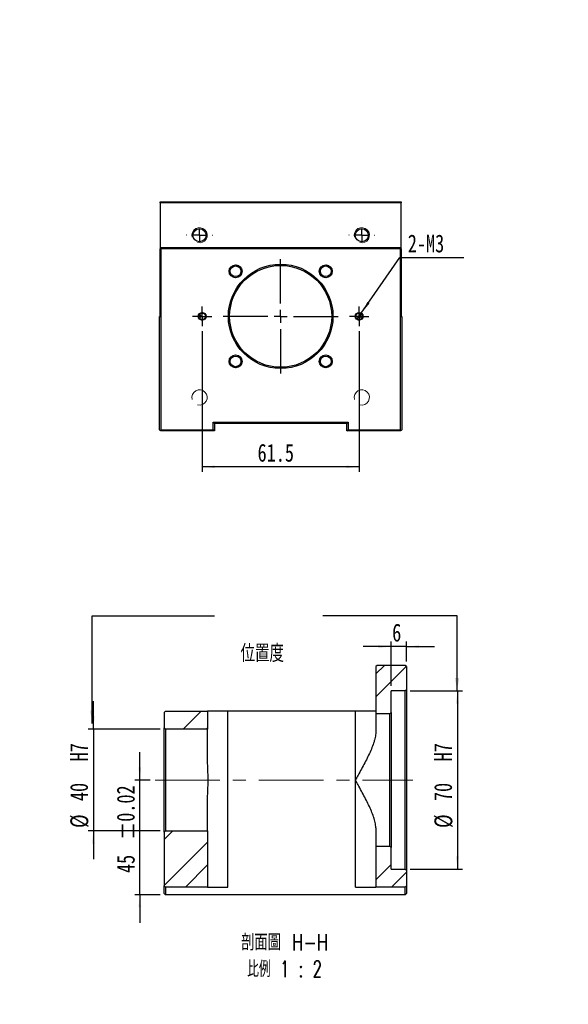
# Model space of a CAD drawing. Header units: millimetres. Extents: x 41 to 272, y 8 to 201.
# Tile 2 of 2: x 165 to 272, y 8 to 201. Entities that reach past the tile are written whole.
import ezdxf

# ---------------------------------------------------------------- set-up
doc = ezdxf.new("R2010")
doc.units = ezdxf.units.MM
doc.linetypes.add('CENTERX2', pattern=[20.32, 12.7, -2.54, 2.54, -2.54])
doc.layers.add('FORMAT', color=7, linetype='Continuous')
doc.styles.add('SLDTEXTSTYLE0', font='TXT', dxfattribs={"width": 0.75})
doc.styles.add('SLDTEXTSTYLE1', font='TXT', dxfattribs={"width": 0.75, "bigfont": 'bigfont'})
doc.styles.add('SLDTEXTSTYLE3', font='TXT', dxfattribs={"width": 0.65625, "bigfont": 'bigfont'})
doc.dimstyles.new('SLDDIMSTYLE0', dxfattribs={"dimtxt": 3.5, "dimasz": 2.5, "dimexe": 0, "dimexo": 0.0625, "dimgap": 0.875, "dimtad": 1, "dimlfac": 2, "dimrnd": 1e-09, "dimzin": 12, "dimdsep": 46, "dimtxsty": 'SLDTEXTSTYLE0', "dimsah": 1, "dimcen": 0.09, "dimadec": 0, "dimazin": 3, "dimtfac": 1, "dimtmove": 0, "dimatfit": 0, "dimfxl": 0, "dimfrac": 2, "dimtolj": 1, "dimtzin": 12, "dimarcsym": 0})
doc.dimstyles.new('SLDDIMSTYLE1', dxfattribs={"dimtxt": 3.5, "dimasz": 2.5, "dimexe": 0, "dimexo": 0.0625, "dimgap": 0.875, "dimtad": 1, "dimlfac": 2, "dimrnd": 1e-09, "dimzin": 12, "dimdsep": 46, "dimtxsty": 'SLDTEXTSTYLE0', "dimsah": 1, "dimcen": 0.09, "dimadec": 0, "dimazin": 3, "dimtfac": 1, "dimtofl": 0, "dimtmove": 0, "dimatfit": 3, "dimfxl": 0, "dimfrac": 2, "dimtolj": 1, "dimtzin": 12, "dimarcsym": 0})
doc.dimstyles.new('SLDDIMSTYLE2', dxfattribs={"dimtxt": 3.5, "dimasz": 2.5, "dimexe": 0, "dimexo": 0.0625, "dimgap": 0.875, "dimtad": 1, "dimdec": 1, "dimlfac": 2, "dimrnd": 1e-09, "dimzin": 12, "dimdsep": 46, "dimtxsty": 'SLDTEXTSTYLE0', "dimsah": 1, "dimcen": 0.09, "dimadec": 0, "dimazin": 3, "dimtfac": 1, "dimtdec": 1, "dimtofl": 0, "dimtmove": 0, "dimatfit": 3, "dimfxl": 0, "dimfrac": 2, "dimtolj": 1, "dimtzin": 12, "dimarcsym": 0})
doc.dimstyles.new('SLDDIMSTYLE3', dxfattribs={"dimtxt": 3.5, "dimasz": 2.5, "dimexe": 0, "dimexo": 0.0625, "dimgap": 0.875, "dimtad": 0, "dimtih": 1, "dimtoh": 1, "dimlfac": 2, "dimrnd": 1e-09, "dimzin": 12, "dimdsep": 46, "dimtxsty": 'SLDTEXTSTYLE0', "dimblk1": 'NONE', "dimsah": 1, "dimcen": 0, "dimadec": 0, "dimazin": 3, "dimtfac": 1, "dimtmove": 0, "dimatfit": 3, "dimldrblk": 'NONE', "dimfxl": 0, "dimfrac": 2, "dimtolj": 1, "dimtzin": 12, "dimarcsym": 0})
doc.dimstyles.new('SLDDIMSTYLE5', dxfattribs={"dimtxt": 3.5, "dimasz": 2.5, "dimexe": 0, "dimexo": 0.0625, "dimgap": 0.875, "dimtad": 1, "dimlfac": 2, "dimrnd": 1e-09, "dimzin": 12, "dimdsep": 46, "dimtxsty": 'SLDTEXTSTYLE0', "dimsah": 1, "dimcen": 0.09, "dimadec": 0, "dimazin": 3, "dimtol": 1, "dimtp": 0.02, "dimtm": 0.02, "dimtfac": 1, "dimtmove": 0, "dimatfit": 0, "dimfxl": 0, "dimfrac": 2, "dimtolj": 1, "dimarcsym": 0})
doc.dimstyles.new('SLDDIMSTYLE7', dxfattribs={"dimtxt": 0.18, "dimasz": 2.5, "dimexe": 0, "dimexo": 0.0625, "dimgap": 0, "dimtad": 0, "dimtih": 1, "dimtoh": 1, "dimdec": 0, "dimrnd": 1e-09, "dimzin": 0, "dimdsep": 46, "dimtxsty": 'Standard', "dimsah": 1, "dimcen": 0.09, "dimadec": 0, "dimazin": 0, "dimtfac": 2.5, "dimtdec": 0, "dimtofl": 0, "dimtmove": 0, "dimatfit": 3, "dimfxl": 0, "dimfrac": 2, "dimtolj": 1, "dimtzin": 0, "dimarcsym": 0})

# ---------------------------------------------------------------- blocks, each defined once
blk = doc.blocks.new('_D_13')
at = {"layer": 'FORMAT', "color": 7}
for p, q in [((188.43, 52.23), (188.43, 57.73)), ((190.45, 52.23), (187.43, 52.23)), ((188.43, 29.73), (188.43, 52.23)), ((192.45, 29.73), (187.43, 29.73)), ((188.43, 29.73), (188.43, 24.23))]:
    blk.add_line(p, q, dxfattribs=at)
for points in [[(188.43, 52.23), (188.68, 54.73), (188.18, 54.73)], [(188.43, 29.73), (188.18, 27.23), (188.68, 27.23)]]:
    blk.add_solid(points, dxfattribs=at)
at = {"layer": 'FORMAT', "color": 7, "char_height": 3.5, "attachment_point": 1, "rotation": 90, "style": 'SLDTEXTSTYLE0'}
for s, insert in [('±0.02', (183.92, 40.47)), ('45', (183.92, 33.98))]:
    blk.add_mtext(s, dxfattribs=dict(at, insert=insert))
blk = doc.blocks.new('_D_14')
at = {"layer": 'FORMAT', "color": 7}
for p, q in [((179.33, 62.23), (179.33, 67.73)), ((192.45, 62.23), (178.33, 62.23)), ((179.33, 62.23), (179.33, 42.23)), ((192.45, 42.23), (178.33, 42.23)), ((179.33, 42.23), (179.33, 36.73))]:
    blk.add_line(p, q, dxfattribs=at)
for points in [[(179.33, 62.23), (179.58, 64.73), (179.08, 64.73)], [(179.33, 42.23), (179.08, 39.73), (179.58, 39.73)]]:
    blk.add_solid(points, dxfattribs=at)
at = {"layer": 'FORMAT', "color": 7, "char_height": 3.5, "attachment_point": 1, "rotation": 90, "style": 'SLDTEXTSTYLE0'}
for s, insert in [('H7', (174.76, 55.9)), ('40', (174.76, 48.1)), ('%%c', (174.82, 42.83))]:
    blk.add_mtext(s, dxfattribs=dict(at, insert=insert))
blk = doc.blocks.new('_D_15')
at = {"layer": 'FORMAT', "color": 7}
for p, q in [((241.45, 69.73), (251.7, 69.73)), ((250.7, 69.73), (250.7, 34.73)), ((241.45, 34.73), (251.7, 34.73))]:
    blk.add_line(p, q, dxfattribs=at)
for points in [[(250.7, 69.73), (250.45, 67.23), (250.95, 67.23)], [(250.7, 34.73), (250.95, 37.23), (250.45, 37.23)]]:
    blk.add_solid(points, dxfattribs=at)
at = {"layer": 'FORMAT', "color": 7, "char_height": 3.5, "attachment_point": 1, "rotation": 90, "style": 'SLDTEXTSTYLE0'}
for s, insert in [('H7', (246.13, 55.9)), ('70', (246.13, 48.1)), ('%%c', (246.19, 42.83))]:
    blk.add_mtext(s, dxfattribs=dict(at, insert=insert))
blk = doc.blocks.new('_D_16')
at = {"layer": 'FORMAT', "color": 7}
for p, q in [((237.7, 70.73), (237.7, 79.41)), ((240.7, 75.48), (240.7, 79.41)), ((237.7, 78.41), (232.2, 78.41)), ((240.7, 78.41), (237.7, 78.41)), ((240.7, 78.41), (246.2, 78.41))]:
    blk.add_line(p, q, dxfattribs=at)
for points in [[(237.7, 78.41), (235.2, 78.66), (235.2, 78.16)], [(240.7, 78.41), (243.2, 78.16), (243.2, 78.66)]]:
    blk.add_solid(points, dxfattribs=at)
at = {"layer": 'FORMAT', "color": 7, "insert": (237.91, 82.92), "char_height": 3.5, "attachment_point": 1, "style": 'SLDTEXTSTYLE0'}
blk.add_mtext('6', dxfattribs=at)
blk = doc.blocks.new('SW_NOTE_1')
at = {"layer": 'FORMAT', "color": 0, "char_height": 3.175, "attachment_point": 2}
for s, insert, style in [('\\M+19655\\M+196CA\\M+19AA4 H-H', (10.42, 4.09), 'SLDTEXTSTYLE1'), ('\\M+194E4\\M+197E1 1 : 2', (10.39, -1.14), 'SLDTEXTSTYLE3')]:
    blk.add_mtext(s, dxfattribs=dict(at, insert=insert, style=style))
blk = doc.blocks.new('_D_17')
at = {"layer": 'FORMAT', "color": 7}
for p, q in [((200.67, 140.33), (200.67, 112.69)), ((231.42, 140.33), (231.42, 112.69)), ((231.42, 113.69), (200.67, 113.69))]:
    blk.add_line(p, q, dxfattribs=at)
for points in [[(200.67, 113.69), (203.17, 113.44), (203.17, 113.94)], [(231.42, 113.69), (228.92, 113.94), (228.92, 113.44)]]:
    blk.add_solid(points, dxfattribs=at)
at = {"layer": 'FORMAT', "color": 7, "insert": (211.52, 118.21), "char_height": 3.5, "attachment_point": 1, "style": 'SLDTEXTSTYLE0'}
blk.add_mtext('61.5', dxfattribs=at)
blk = doc.blocks.new('_D_18')
at = {"layer": 'FORMAT', "color": 7}
for p, q in [((231.85, 143.84), (239.38, 154.77)), ((239.38, 154.77), (251.98, 154.77)), ((231, 142.61), (231.85, 143.84))]:
    blk.add_line(p, q, dxfattribs=at)
blk.add_solid([(231.85, 143.84), (233.47, 145.76), (233.06, 146.04)], dxfattribs=at)
at = {"layer": 'FORMAT', "color": 7, "insert": (240.97, 159.28), "char_height": 3.5, "attachment_point": 1, "style": 'SLDTEXTSTYLE0'}
blk.add_mtext('2-M3', dxfattribs=at)
blk = doc.blocks.new('_NONE')
blk = doc.blocks.new('SW_CENTERMARKSYMBOL_9')
at = {"layer": 'FORMAT', "color": 0}
for p, q in [((0, 2.5), (0, 11.25)), ((0, 0), (-1.25, 0)), ((0, 0), (0, 1.25)), ((0, 0), (0, -1.25)), ((0, 0), (1.25, 0)), ((2.5, 0), (11.25, 0)), ((-2.5, 0), (-11.25, 0)), ((0, -2.5), (0, -11.25))]:
    blk.add_line(p, q, dxfattribs=at)
blk = doc.blocks.new('SW_CENTERMARKSYMBOL_10')
at = {"layer": 'FORMAT', "color": 0}
for p, q in [((0, 2.5), (0, 2.525)), ((-2.5, 0), (-2.525, 0)), ((0, 0), (-1.25, 0)), ((0, 0), (0, 1.25)), ((0, 0), (0, -1.25)), ((0, 0), (1.25, 0)), ((2.5, 0), (2.525, 0)), ((0, -2.5), (0, -2.525))]:
    blk.add_line(p, q, dxfattribs=at)
blk = doc.blocks.new('SW_CENTERMARKSYMBOL_11')
at = {"layer": 'FORMAT', "color": 0}
for p, q in [((0, 2.5), (0, 2.525)), ((0, 0), (-1.25, 0)), ((0, 0), (0, 1.25)), ((0, 0), (0, -1.25)), ((0, 0), (1.25, 0)), ((2.5, 0), (2.525, 0)), ((-2.5, 0), (-2.525, 0)), ((0, -2.5), (0, -2.525))]:
    blk.add_line(p, q, dxfattribs=at)
blk = doc.blocks.new('SW_CENTERMARKSYMBOL_12')
at = {"layer": 'FORMAT', "color": 0}
for p, q in [((-1.25, 0), (-1.9, 0)), ((0, 0), (-1.25, 0)), ((0, 1.25), (0, 1.9)), ((0, 0), (0, 1.25)), ((0, 0), (0, -1.25)), ((0, 0), (1.25, 0)), ((1.25, 0), (1.9, 0)), ((0, -1.25), (0, -1.9))]:
    blk.add_line(p, q, dxfattribs=at)
blk = doc.blocks.new('SW_CENTERMARKSYMBOL_13')
at = {"layer": 'FORMAT', "color": 0}
for p, q in [((-1.25, 0), (-1.9, 0)), ((0, 0), (-1.25, 0)), ((0, 1.25), (0, 1.9)), ((0, 0), (0, 1.25)), ((0, 0), (0, -1.25)), ((0, 0), (1.25, 0)), ((1.25, 0), (1.9, 0)), ((0, -1.25), (0, -1.9))]:
    blk.add_line(p, q, dxfattribs=at)

msp = doc.modelspace()

# ---------------------------------------------------------------- hatches: boundary and pattern name
at = {"linetype": 'Continuous', "lineweight": 18}
h = msp.add_hatch(dxfattribs=at)
h.set_pattern_fill('ANSI32', angle=3e-322, style=0)
h.paths.add_polyline_path([(234.94840069, 74.73132742), (234.69840069, 74.48132742), (234.69840069, 65.23132742), (237.44840069, 65.23132742), (237.69840069, 65.48132742), (237.69840069, 69.73132742), (240.44840069, 69.73132742), (240.69840069, 69.98132742), (240.69840069, 74.48132742), (240.44840069, 74.73132742)], flags=0)
h = msp.add_hatch(dxfattribs=at)
h.set_pattern_fill('ANSI32', angle=3e-322, style=0)
h.paths.add_polyline_path([(201.69840069, 65.73132742), (193.44840069, 65.73132742), (193.19840069, 65.48132742), (193.19840069, 62.48132742), (193.44840069, 62.23132742), (201.69840069, 62.23132742)], flags=0)
h = msp.add_hatch(dxfattribs=at)
h.set_pattern_fill('ANSI32', angle=3e-322, style=0)
h.paths.add_polyline_path([(201.69840069, 31.23132742), (201.69840069, 42.23132742), (193.44840069, 42.23132742), (193.19840069, 41.98132742), (193.19840069, 31.48132742), (193.44840069, 31.23132742)], flags=0)
h = msp.add_hatch(dxfattribs=at)
h.set_pattern_fill('ANSI32', angle=3e-322, style=0)
h.paths.add_polyline_path([(237.44840069, 39.23132742), (234.69840069, 39.23132742), (234.69840069, 31.23132742), (240.44840069, 31.23132742), (240.69840069, 31.48132742), (240.69840069, 34.48132742), (240.44840069, 34.73132742), (237.69840069, 34.73132742), (237.69840069, 38.98132742)], flags=0)

# ---------------------------------------------------------------- linework, layer by layer
at = {"color": 7, "linetype": 'Continuous', "lineweight": 25}
for p, q in [((192.39778964, 165.72515187), (239.69778964, 165.72515187)), ((192.39778964, 165.47515187), (192.39778964, 165.72515187)), ((239.69778964, 165.47515187), (192.39778964, 165.47515187)), ((192.39778964, 165.47515187), (192.39778964, 156.47515187)), ((239.69778964, 165.72515187), (239.69778964, 165.47515187)), ((239.69778964, 156.47515187), (239.69778964, 165.47515187)), ((192.47278964, 156.55015187), (192.39778964, 156.47515187)), ((192.47278964, 156.55015187), (192.64778964, 156.72515187)), ((192.54778964, 156.47515187), (192.47278964, 156.55015187)), ((192.64778964, 156.72515187), (239.44778964, 156.72515187)), ((239.44778964, 156.72515187), (239.62278964, 156.55015187)), ((239.62278964, 156.55015187), (239.54778964, 156.47515187)), ((239.69778964, 156.47515187), (239.62278964, 156.55015187)), ((192.39778964, 143.22515187), (192.39778964, 156.47515187)), ((239.54778964, 156.47515187), (192.54778964, 156.47515187)), ((192.54778964, 156.47515187), (192.54778964, 120.97515187)), ((239.54778964, 120.97515187), (239.54778964, 156.47515187)), ((239.69778964, 156.47515187), (239.69778964, 143.22515187)), ((192.29778964, 120.97515187), (192.29778964, 143.22515187)), ((192.29778964, 143.22515187), (192.39778964, 143.22515187)), ((239.69778964, 143.22515187), (239.79778964, 143.22515187)), ((239.79778964, 143.22515187), (239.79778964, 120.97515187)), ((202.79778964, 122.47515187), (229.29778964, 122.47515187)), ((202.79778964, 120.97515187), (202.79778964, 122.47515187)), ((203.04778964, 122.22515187), (202.79778964, 122.47515187)), ((229.04778964, 122.22515187), (203.04778964, 122.22515187)), ((203.04778964, 122.22515187), (203.04778964, 120.72515187)), ((229.04778964, 122.22515187), (229.29778964, 122.47515187)), ((229.04778964, 120.72515187), (229.04778964, 122.22515187)), ((229.29778964, 122.47515187), (229.29778964, 120.97515187)), ((192.42278964, 120.85015187), (192.29778964, 120.97515187)), ((192.42278964, 120.85015187), (192.54778964, 120.97515187)), ((192.54778964, 120.72515187), (192.42278964, 120.85015187)), ((192.54778964, 120.97515187), (202.79778964, 120.97515187)), ((203.04778964, 120.72515187), (192.54778964, 120.72515187)), ((203.04778964, 120.72515187), (202.79778964, 120.97515187)), ((229.04778964, 120.72515187), (229.29778964, 120.97515187)), ((239.54778964, 120.72515187), (229.04778964, 120.72515187)), ((229.29778964, 120.97515187), (239.54778964, 120.97515187)), ((239.54778964, 120.97515187), (239.67278964, 120.85015187)), ((239.67278964, 120.85015187), (239.54778964, 120.72515187)), ((239.79778964, 120.97515187), (239.67278964, 120.85015187)), ((234.94840069, 74.73132742), (234.69840069, 74.48132742)), ((234.69840069, 74.48132742), (234.69840069, 65.23132742)), ((240.44840069, 74.73132742), (234.94840069, 74.73132742)), ((240.69840069, 74.48132742), (240.44840069, 74.73132742)), ((240.69840069, 74.48132742), (240.69840069, 69.98132742)), ((240.44840069, 69.73132742), (237.69840069, 69.73132742)), ((237.69840069, 65.48132742), (237.69840069, 69.73132742)), ((240.44840069, 69.73132742), (240.69840069, 69.98132742)), ((240.44840069, 34.73132742), (240.44840069, 69.73132742)), ((240.69840069, 69.98132742), (240.69840069, 34.48132742)), ((193.44840069, 65.73132742), (193.19840069, 65.48132742)), ((193.44840069, 65.73132742), (201.69840069, 65.73132742)), ((201.69840069, 65.73132742), (201.69840069, 62.23132742)), ((205.69840069, 65.73132742), (201.69840069, 65.73132742)), ((205.69840069, 31.23132742), (205.69840069, 65.73132742)), ((230.69840069, 65.73132742), (205.69840069, 65.73132742)), ((230.69840069, 52.23132742), (230.69840069, 65.73132742)), ((234.69840069, 65.73132742), (230.69840069, 65.73132742)), ((193.19840069, 65.48132742), (193.19840069, 62.48132742)), ((237.44840069, 65.23132742), (234.69840069, 65.23132742)), ((234.69840069, 65.23132742), (234.69840069, 61.61215894)), ((237.44840069, 65.23132742), (237.69840069, 65.48132742)), ((237.44840069, 39.23132742), (237.44840069, 65.23132742)), ((237.69840069, 65.48132742), (237.69840069, 38.98132742)), ((193.19840069, 62.48132742), (193.44840069, 62.23132742)), ((193.19840069, 41.98132742), (193.19840069, 62.48132742)), ((201.69840069, 62.23132742), (193.44840069, 62.23132742)), ((193.44840069, 62.23132742), (193.44840069, 42.23132742)), ((201.69840069, 56.59022636), (201.69840069, 62.23132742)), ((230.69840069, 31.23132742), (230.69840069, 52.23132742)), ((201.69840069, 42.23132742), (201.69840069, 47.87242848)), ((234.69840069, 42.8504959), (234.69840069, 39.23132742)), ((193.44840069, 42.23132742), (193.19840069, 41.98132742)), ((193.19840069, 41.98132742), (193.19840069, 31.48132742)), ((193.44840069, 42.23132742), (201.69840069, 42.23132742)), ((201.69840069, 42.23132742), (201.69840069, 31.23132742)), ((234.69840069, 39.23132742), (237.44840069, 39.23132742)), ((234.69840069, 39.23132742), (234.69840069, 31.23132742)), ((237.69840069, 38.98132742), (237.44840069, 39.23132742)), ((237.69840069, 34.73132742), (237.69840069, 38.98132742)), ((237.69840069, 34.73132742), (240.44840069, 34.73132742)), ((240.69840069, 34.48132742), (240.44840069, 34.73132742)), ((240.69840069, 34.48132742), (240.69840069, 31.48132742)), ((193.19840069, 31.48132742), (193.44840069, 31.23132742)), ((193.19840069, 29.98132742), (193.19840069, 31.48132742)), ((201.69840069, 31.23132742), (193.44840069, 31.23132742)), ((193.44840069, 31.23132742), (193.44840069, 29.73132742)), ((201.69840069, 31.23132742), (205.69840069, 31.23132742)), ((230.69840069, 31.23132742), (234.69840069, 31.23132742)), ((240.44840069, 31.23132742), (234.69840069, 31.23132742)), ((240.44840069, 31.23132742), (240.69840069, 31.48132742)), ((240.44840069, 29.73132742), (240.44840069, 31.23132742)), ((240.69840069, 31.48132742), (240.69840069, 29.98132742)), ((193.44840069, 29.73132742), (193.19840069, 29.98132742)), ((240.44840069, 29.73132742), (193.44840069, 29.73132742)), ((240.69840069, 29.98132742), (240.44840069, 29.73132742))]:
    msp.add_line(p, q, dxfattribs=at)
for centre, radius in [((200.13788706, 159.13505445), 1.275), ((231.95769222, 159.13505445), 1.275), ((216.04778964, 143.22515187), 10.25), ((207.20895487, 152.06398663), 1.2625), ((216.04778964, 143.22515187), 10), ((207.20895487, 152.06398663), 1.05), ((224.8866244, 152.06398663), 1.2625), ((224.8866244, 152.06398663), 1.05), ((200.67278964, 143.22515187), 0.7625), ((200.67278964, 143.22515187), 0.65), ((231.42278964, 143.22515187), 0.7625), ((231.42278964, 143.22515187), 0.65), ((207.20895487, 134.3863171), 1.2625), ((207.20895487, 134.3863171), 1.05), ((224.8866244, 134.3863171), 1.2625), ((224.8866244, 134.3863171), 1.05)]:
    msp.add_circle(centre, radius, dxfattribs=at)
at = {"color": 7, "linetype": 'Continuous', "lineweight": 18}
for centre, radius in [((200.13788706, 159.13505445), 1.5), ((231.95769222, 159.13505445), 1.5), ((207.20895487, 152.06398663), 1.25), ((224.8866244, 152.06398663), 1.25), ((200.67278964, 143.22515187), 0.75), ((231.42278964, 143.22515187), 0.75), ((207.20895487, 134.3863171), 1.25), ((224.8866244, 134.3863171), 1.25), ((200.13788706, 127.31524929), 1.5), ((231.95769222, 127.31524929), 1.5)]:
    msp.add_arc(centre, radius, 255, 195, dxfattribs=at)
at = {"color": 7, "linetype": 'Continuous', "lineweight": 25}
for points, knots in [([(200.22484062, 142.75415115), (200.26740172, 142.82296444), (200.30596115, 142.89466706), (200.35567203, 143.00902842), (200.37098874, 143.04844842), (200.3892703, 143.11072568), (200.39457328, 143.13206153), (200.40235689, 143.17696284), (200.40471966, 143.20088234), (200.40486384, 143.27133364), (200.39569678, 143.31756128), (200.37097967, 143.40200918), (200.35554776, 143.44158456), (200.30583688, 143.55587559), (200.26745366, 143.62725532), (200.22484062, 143.69615259)], [0, 0, 0, 0, 0.25, 0.25, 0.375, 0.375, 0.4375, 0.4375, 0.5, 0.5, 0.625, 0.625, 0.75, 0.75, 1, 1, 1, 1]), ([(231.87073866, 143.69615259), (231.82817756, 143.62733929), (231.78961813, 143.55563668), (231.73990725, 143.44127531), (231.72459053, 143.40185532), (231.70630898, 143.33957805), (231.701006, 143.31824221), (231.69322238, 143.2733409), (231.69085962, 143.2494214), (231.69071544, 143.17897009), (231.69988249, 143.13274246), (231.72459961, 143.04829455), (231.74003152, 143.00871918), (231.7897424, 142.89442814), (231.82812562, 142.82304842), (231.87073866, 142.75415115)], [0, 0, 0, 0, 0.25, 0.25, 0.375, 0.375, 0.4375, 0.4375, 0.5, 0.5, 0.625, 0.625, 0.75, 0.75, 1, 1, 1, 1]), ([(234.69840069, 61.61215894), (234.69840069, 61.28084587), (234.65457329, 60.93672157), (234.54304979, 60.40129458), (234.49808853, 60.21960936), (234.39459244, 59.84976612), (234.33579046, 59.66087084), (234.14352556, 59.09085824), (233.99466755, 58.7065118), (233.66704702, 57.92776073), (233.48817462, 57.53337163), (233.10720319, 56.73338035), (232.90408369, 56.3259591), (232.48648933, 55.5127093), (232.27154192, 55.10579882), (231.83321485, 54.28981903), (231.60981363, 53.88075864), (231.2706079, 53.2644805), (231.1568506, 53.05860684), (230.98543489, 52.74898545), (230.92816624, 52.64564309), (230.81341008, 52.43866359), (230.75557473, 52.33439943), (230.69840069, 52.23132742)], [0, 0, 0, 0, 0.125, 0.125, 0.1875, 0.1875, 0.25, 0.25, 0.375, 0.375, 0.5, 0.5, 0.625, 0.625, 0.75, 0.75, 0.875, 0.875, 0.9375, 0.9375, 0.96875, 0.96875, 1, 1, 1, 1]), ([(201.69840069, 47.87242848), (201.69840069, 48.21386163), (201.70845031, 48.56115444), (201.73554176, 49.26737496), (201.75263607, 49.62630319), (201.78447375, 50.35610738), (201.79924631, 50.72803563), (201.81978659, 51.48004717), (201.82539505, 51.85503383), (201.8254395, 52.60301828), (201.81988241, 52.976016), (201.79972644, 53.72003761), (201.78507329, 54.09219908), (201.73690332, 55.19817322), (201.69840069, 55.90759116), (201.69840069, 56.59022636)], [0, 0, 0, 0, 0.125, 0.125, 0.25, 0.25, 0.375, 0.375, 0.5, 0.5, 0.625, 0.625, 0.75, 0.75, 1, 1, 1, 1]), ([(234.69840069, 42.8504959), (234.69840069, 43.18180898), (234.65457329, 43.52593327), (234.54304979, 44.06136026), (234.49808853, 44.24304548), (234.39459244, 44.61288872), (234.33579046, 44.801784), (234.14352556, 45.3717966), (233.99466755, 45.75614304), (233.66704702, 46.53489412), (233.48817462, 46.92928321), (233.10720319, 47.72927449), (232.90408369, 48.13669574), (232.48648933, 48.94994554), (232.27154192, 49.35685602), (231.83321485, 50.17283581), (231.60981363, 50.58189621), (231.2706079, 51.19817434), (231.1568506, 51.404048), (230.98543489, 51.7136694), (230.92816624, 51.81701175), (230.81341008, 52.02399125), (230.75557473, 52.12825541), (230.69840069, 52.23132742)], [0, 0, 0, 0, 0.125, 0.125, 0.1875, 0.1875, 0.25, 0.25, 0.375, 0.375, 0.5, 0.5, 0.625, 0.625, 0.75, 0.75, 0.875, 0.875, 0.9375, 0.9375, 0.96875, 0.96875, 1, 1, 1, 1])]:
    msp.add_open_spline(points, degree=3, knots=knots, dxfattribs=at)
at = {"layer": 'FORMAT', "color": 7, "linetype": 'CENTERX2', "lineweight": 18}
msp.add_line((191.44840069, 52.23132742), (241.95110831, 52.23132742), dxfattribs=at)

# ---------------------------------------------------------------- block references
at = {"layer": 'FORMAT', "color": 7}
for name, p in [('SW_CENTERMARKSYMBOL_10', (200.13788706, 159.13505445)), ('SW_CENTERMARKSYMBOL_11', (231.95769222, 159.13505445)), ('SW_CENTERMARKSYMBOL_9', (216.04778964, 143.22515187)), ('SW_CENTERMARKSYMBOL_12', (200.67278964, 143.22515187)), ('SW_CENTERMARKSYMBOL_13', (231.42278964, 143.22515187))]:
    msp.add_blockref(name, p, dxfattribs=at)
at = {"layer": 'FORMAT'}
msp.add_blockref('SW_NOTE_1', (206.41798384, 17.88132731), dxfattribs=at)

# ---------------------------------------------------------------- texts
at = {"layer": 'FORMAT', "color": 7, "attachment_point": 1}
for s, insert, char_height, style in [('MBH15-E', (123.48337198, 201.43935328), 9.525, 'SLDTEXTSTYLE0'), ('\\M+188CA\\M+19275\\M+19378', (208.18529392, 78.82337459), 3.4395833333, 'SLDTEXTSTYLE1')]:
    msp.add_mtext(s, dxfattribs=dict(at, insert=insert, char_height=char_height, style=style))

# ---------------------------------------------------------------- dimensions: what is measured, and where the dimension line sits
at = {"layer": 'FORMAT', "color": 7}
dim = msp.add_diameter_dim_2p(p1=(230.99710168, 142.60766522), p2=(231.8484776, 143.84263852), text='2-M3', dimstyle='SLDDIMSTYLE3', override={"dimpost": '<>'}, dxfattribs=at)
dim.commit()
dim.dimension.update_dxf_attribs({"geometry": '_D_18', "text_midpoint": (246.47189146, 157.54451634), "dimtype": 163})
for base, p1, p2, angle, dimstyle, picture, middle in [((200.67278964, 113.69350795), (231.42278964, 141.32515187), (200.67278964, 141.32515187), 0, 'SLDDIMSTYLE2', '_D_17', (216.04778964, 113.69350795)), ((237.69840069, 78.41001173), (240.69840069, 74.48132742), (237.69840069, 69.73132742), 0, 'SLDDIMSTYLE0', '_D_16', (239.19840069, 78.41001173)), ((188.42702287, 52.23132742), (193.44840069, 29.73132742), (191.44840069, 52.23132742), 90, 'SLDDIMSTYLE5', '_D_13', (188.42702287, 43.02357142))]:
    dim = msp.add_linear_dim(base=base, p1=p1, p2=p2, angle=angle, dimstyle=dimstyle, dxfattribs=at)
    dim.commit()
    dim.dimension.update_dxf_attribs({"geometry": picture, "text_midpoint": middle, "dimtype": 160})
for base, p1, p2, dimstyle, picture, middle in [((250.69840069, 34.73132742), (240.44840069, 69.73132742), (240.44840069, 34.73132742), 'SLDDIMSTYLE1', '_D_15', (250.69840069, 52.23132742)), ((179.32994619, 42.23132742), (193.44840069, 62.23132742), (193.44840069, 42.23132742), 'SLDDIMSTYLE0', '_D_14', (179.32994619, 52.23132742))]:
    dim = msp.add_linear_dim(base=base, p1=p1, p2=p2, angle=90, text='%%c<>  H7', dimstyle=dimstyle, dxfattribs=at)
    dim.commit()
    dim.dimension.update_dxf_attribs({"geometry": picture, "text_midpoint": middle, "dimtype": 160})

# ---------------------------------------------------------------- leaders
for points in [[(179.10183043, 63.34869424), (179.10183043, 84.45289528), (203.09398126, 84.45289528)], [(250.6403673, 69.73132742), (250.6403673, 84.45289528), (224.32148126, 84.45289528)]]:
    msp.add_leader(points, dimstyle='SLDDIMSTYLE7', dxfattribs=at)

doc.saveas('drawing.dxf')
